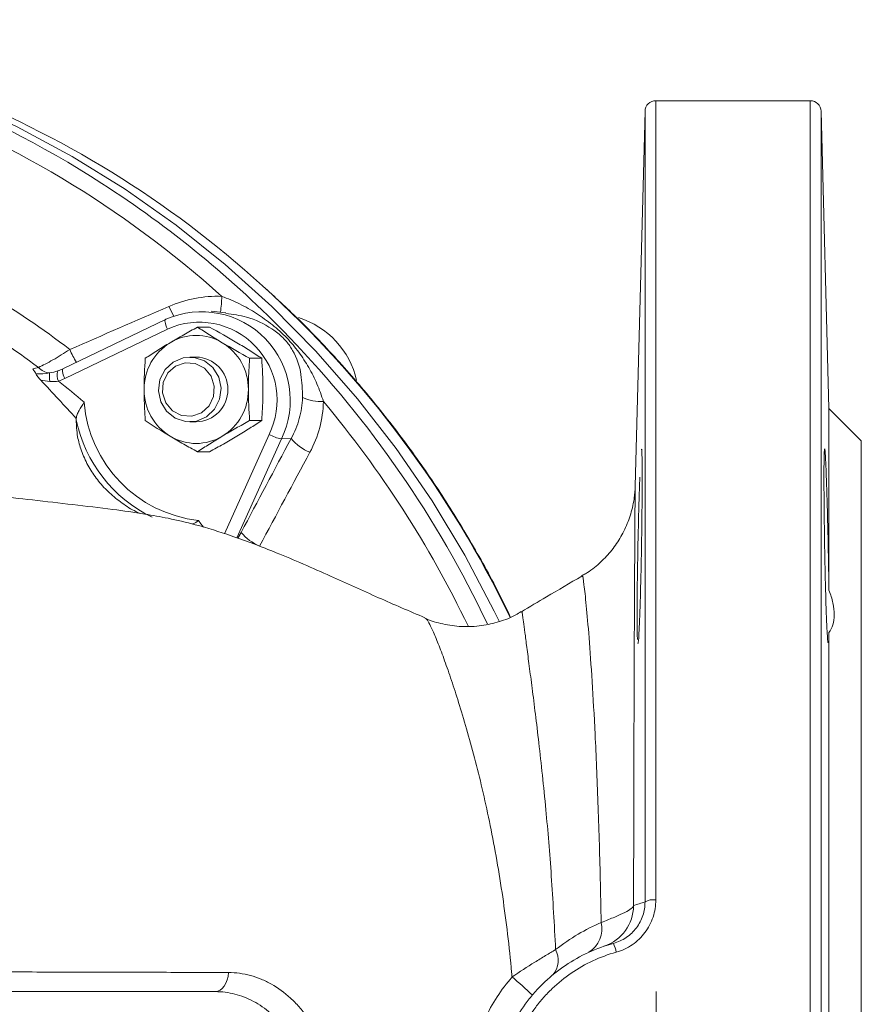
# Model space of a CAD drawing. Header units: millimetres. Extents: x 34 to 358, y 48 to 248.
# Tile 14 of 14: x 280 to 358, y 157 to 248. Entities that reach past the tile are written whole.
import ezdxf

# ---------------------------------------------------------------- set-up
doc = ezdxf.new("R2010")
doc.units = ezdxf.units.MM

# ---------------------------------------------------------------- blocks, each defined once
blk = doc.blocks.new('SW_CENTERMARKSYMBOL_1')
at = {"color": 0, "linetype": 'Continuous', "lineweight": 0}
for p, q in [((0, 5), (0, 10)), ((0, 0), (0, 2.5)), ((-5, 0), (-10, 0)), ((0, 0), (-2.5, 0)), ((0, 0), (0, -2.5)), ((0, 0), (2.5, 0)), ((5, 0), (10, 0)), ((0, -5), (0, -10))]:
    blk.add_line(p, q, dxfattribs=at)

msp = doc.modelspace()

# ---------------------------------------------------------------- linework, layer by layer
at = {"color": 7, "linetype": 'Continuous', "lineweight": 15}
for p, q in [((353.222, 240.608), (338.917, 240.608)), ((337.917, 239.634), (337.008, 204.907)), ((354.943, 212.108), (354.222, 239.634)), ((299.113, 220.968), (297.738, 221.108)), ((293.513, 220.361), (284.018, 215.777)), ((293.513, 220.361), (293.546, 220.367)), ((293.689, 219.461), (284.194, 214.877)), ((297.594, 219.642), (296.479, 219.642)), ((296.364, 216.869), (295.768, 216.869)), ((302.424, 216.756), (301.309, 216.756)), ((283.557, 215.593), (283.576, 215.6)), ((283.576, 215.6), (283.654, 215.627)), ((357.943, 209.108), (354.943, 212.108)), ((354.943, 195.285), (354.943, 212.108)), ((295.768, 210.869), (296.364, 210.869)), ((302.424, 210.982), (301.309, 210.982)), ((304.251, 209.284), (305.148, 209.326)), ((357.943, 87.108), (357.943, 209.108)), ((297.594, 208.095), (296.479, 208.095)), ((317.577, 192.664), (317.533, 192.697)), ((354.943, 104.861), (354.943, 191.355)), ((298.148, 158.108), (244.22, 158.108))]:
    msp.add_line(p, q, dxfattribs=at)
at = {"color": 8, "linetype": 'Continuous', "lineweight": 15}
for p, q in [((338.917, 240.608), (338.917, 166.606)), ((353.222, 55.608), (353.222, 240.608)), ((337.917, 166.411), (337.917, 239.634)), ((354.222, 239.634), (354.222, 56.582)), ((298.97, 200.513), (303.111, 209.706)), ((304.251, 209.284), (300.125, 200.122)), ((300.208, 200.091), (300.517, 200.624))]:
    msp.add_line(p, q, dxfattribs=at)
at = {"color": 7, "linetype": 'Continuous', "lineweight": 15, "flags": 128}
for points in [[(324.41, 192.409), (323.964, 193.331), (321.225, 198.535), (318.193, 203.562), (314.878, 208.395), (311.293, 213.015), (307.45, 217.408), (303.362, 221.557), (299.044, 225.448), (294.511, 229.068), (289.779, 232.403), (284.864, 235.442), (279.784, 238.174), (274.557, 240.59), (269.2, 242.681), (263.733, 244.44), (258.175, 245.861), (252.546, 246.938), (246.865, 247.668), (241.152, 248.048), (235.427, 248.078), (229.711, 247.756), (225.224, 247.255)], [(293.477, 215.705), (294.221, 216.406), (295.153, 216.801), (296.158, 216.842), (297.117, 216.524), (297.913, 215.887), (298.45, 215.006), (298.664, 213.988), (298.528, 212.955), (298.06, 212.033), (297.315, 211.332), (296.384, 210.937), (295.378, 210.896), (294.42, 211.214), (293.624, 211.851), (293.087, 212.732), (292.873, 213.75), (293.008, 214.783), (293.477, 215.705)], [(293.729, 215.399), (293.309, 214.526), (293.244, 213.553), (293.543, 212.628), (294.161, 211.892), (295.004, 211.457), (295.944, 211.389), (296.838, 211.699), (297.549, 212.339), (297.969, 213.212), (298.034, 214.185), (297.735, 215.11), (297.117, 215.846), (296.274, 216.281), (295.334, 216.349), (294.44, 216.039), (293.729, 215.399)], [(299.355, 159.878), (299.31, 159.522), (299.227, 159.186), (299.107, 158.88), (298.956, 158.615), (298.779, 158.399), (298.58, 158.239), (298.368, 158.141), (298.148, 158.108)]]:
    msp.add_lwpolyline(points, dxfattribs=at)
at = {"color": 8, "linetype": 'Continuous', "lineweight": 15, "flags": 128}
for points in [[(293.689, 219.461), (293.613, 219.64), (293.55, 219.813), (293.504, 219.972), (293.474, 220.11), (293.464, 220.222), (293.473, 220.305), (293.501, 220.353), (293.513, 220.361)], [(284.194, 214.877), (284.118, 215.057), (284.055, 215.229), (284.009, 215.388), (283.979, 215.526), (283.969, 215.639), (283.978, 215.721), (284.006, 215.77), (284.018, 215.777)], [(296.561, 201.727), (296.802, 201.425), (297.042, 201.122), (297.049, 201.113)]]:
    msp.add_lwpolyline(points, dxfattribs=at)
at = {"color": 7, "linetype": 'Continuous', "lineweight": 15}
for centre, radius, start, end in [((238.774, 153.391), 94.718, 47.72451, 89.86131), ((236.771, 154.262), 93.692, 57.12553, 104.97871), ((235.466, 152.339), 94.462, 47.95506, 70.30999), ((338.917, 239.608), 1, 90, 178.5), ((353.222, 239.608), 1, 1.5, 90), ((234.401, 151.847), 82.736, 52.59485, 65.67019), ((233.801, 151.732), 80.117, 53.23504, 65.03), ((296.861, 212.857), 8.209, 334.19528, 113.81877), ((296.641, 212.884), 7.209, 333.84051, 114.17355), ((303.509, 212.972), 7.895, 12.70643, 72.85989), ((296.364, 214.178), 4.691, 59.01576, 120.98424), ((296.567, 213.901), 5.033, 121.34542, 180.35973), ((296.16, 213.901), 5.033, 359.64027, 58.65458), ((296.294, 213.869), 3.001, 271.32426, 88.67574), ((282.884, 216.874), 1.483, 220.34511, 265.77735), ((286.203, 215.127), 3.439, 175.54265, 188.49177), ((284.564, 215.177), 1.091, 158.13195, 209.6775), ((232.773, 150.787), 81.62, 49.31456, 51.46949), ((296.567, 213.837), 5.033, 179.64027, 238.65458), ((296.16, 213.837), 5.033, 301.34542, 0.35973), ((297.941, 213.646), 11.998, 184.61804, 263.39602), ((307.876, 216.583), 3.844, 244.25776, 273.89803), ((297.9, 213.689), 12.928, 191.7683, 244.21053), ((305.182, 213.548), 4.365, 241.66781, 257.68729), ((296.364, 213.56), 4.691, 239.01576, 300.98424), ((308.595, 212.195), 4.485, 219.77404, 247.60386), ((303.993, 203.594), 4.573, 220.504, 247.38662), ((332.859, 166.106), 3.999, 288.68111, 359.49078), ((338.685, 165.131), 1.492, 81.0733, 120.9736), ((331.304, 163.956), 2.616, 302.77037, 12.27707), ((330.194, 160.58), 5.196, 13.13317, 22.60971), ((327.746, 161.032), 2.131, 320.16037, 27.17986), ((307.102, 136.816), 29.246, 45.81779, 50.75302)]:
    msp.add_arc(centre, radius, start, end, dxfattribs=at)
at = {"color": 8, "linetype": 'Continuous', "lineweight": 15}
for centre, radius, start, end in [((235.119, 151.317), 97.063, 43.98021, 57.25032), ((235.597, 149.584), 99.672, 25.6887, 47.84538), ((288.048, 222.687), 10.682, 351.02453, 358.93472), ((307.603, 227.719), 15.082, 204.1078, 207.85351), ((233.041, 149.378), 99.904, 25.35375, 43.95267), ((293.67, 221.406), 9.794, 203.06348, 210.88147), ((232.34, 149.196), 98.915, 25.62221, 39.97811)]:
    msp.add_arc(centre, radius, start, end, dxfattribs=at)
at = {"color": 7, "linetype": 'Continuous', "lineweight": 15}
for points, knots in [([(325.459, 192.791), (325.359, 193.01), (324.488, 194.926), (322.586, 198.404), (319.743, 203.196), (316.617, 207.799), (313.254, 212.219), (309.649, 216.429), (306.09, 220.19), (303.639, 222.432), (302.544, 223.433)], [0, 0, 0, 0, 0.018676, 0.162876, 0.30707, 0.451259, 0.59544, 0.739615, 0.883782, 1, 1, 1, 1]), ([(293.837, 221.558), (294.608, 221.893), (295.403, 222.139), (297.039, 222.455), (297.886, 222.522), (298.728, 222.488)], [0, 0, 0, 0, 0.5, 0.5, 1, 1, 1, 1]), ([(298.728, 222.488), (299.295, 222.292), (299.845, 222.056), (300.919, 221.521), (301.444, 221.222), (302.454, 220.574), (302.943, 220.224), (303.881, 219.47), (304.326, 219.068), (305.151, 218.215), (305.52, 217.773), (306.195, 216.856), (306.5, 216.386), (307.059, 215.409), (307.314, 214.902), (307.768, 213.853), (307.968, 213.312), (308.137, 212.748)], [0, 0, 0, 0, 0.125, 0.125, 0.25, 0.25, 0.375, 0.375, 0.5, 0.5, 0.625, 0.625, 0.75, 0.75, 0.875, 0.875, 1, 1, 1, 1]), ([(293.949, 218.199), (294.358, 218.444), (294.783, 218.691), (295.629, 219.173), (296.054, 219.409), (296.479, 219.642)], [0, 0, 0, 0, 0.5, 0.5, 1, 1, 1, 1]), ([(298.778, 218.199), (298.574, 218.322), (298.37, 218.445), (297.974, 218.688), (297.779, 218.809), (297.206, 219.169), (296.838, 219.407), (296.479, 219.642)], [0, 0, 0, 0, 0.25, 0.25, 0.5, 0.5, 1, 1, 1, 1]), ([(291.65, 216.756), (292.008, 216.991), (292.38, 217.231), (293.146, 217.712), (293.54, 217.955), (293.949, 218.199)], [0, 0, 0, 0, 0.5, 0.5, 1, 1, 1, 1]), ([(300.124, 218.199), (300.329, 218.077), (300.532, 217.954), (300.929, 217.71), (301.123, 217.589), (301.696, 217.229), (302.065, 216.991), (302.424, 216.756)], [0, 0, 0, 0, 0.25, 0.25, 0.5, 0.5, 1, 1, 1, 1]), ([(281.754, 215.914), (281.951, 216.001), (282.163, 216.104), (282.612, 216.336), (282.852, 216.467), (283.349, 216.751), (283.604, 216.902), (284.124, 217.223), (284.391, 217.393), (284.659, 217.569)], [0, 0, 0, 0, 0.25, 0.25, 0.5, 0.5, 0.75, 0.75, 1, 1, 1, 1]), ([(301.193, 213.869), (301.193, 214.114), (301.196, 214.36), (301.207, 214.847), (301.214, 215.089), (301.245, 215.81), (301.274, 216.285), (301.309, 216.756)], [0, 0, 0, 0, 0.25, 0.25, 0.5, 0.5, 1, 1, 1, 1]), ([(281.96, 214.738), (281.861, 214.844), (281.77, 214.948), (281.613, 215.145), (281.55, 215.237), (281.525, 215.3)], [0, 0, 0, 0, 0.5, 0.5, 1, 1, 1, 1]), ([(291.534, 213.869), (291.534, 213.624), (291.537, 213.378), (291.547, 212.891), (291.555, 212.649), (291.585, 211.928), (291.614, 211.453), (291.65, 210.982)], [0, 0, 0, 0, 0.25, 0.25, 0.5, 0.5, 1, 1, 1, 1]), ([(302.539, 213.869), (302.539, 213.624), (302.536, 213.378), (302.526, 212.891), (302.518, 212.649), (302.488, 211.928), (302.459, 211.453), (302.424, 210.982)], [0, 0, 0, 0, 0.25, 0.25, 0.5, 0.5, 1, 1, 1, 1]), ([(285.252, 211.189), (285.266, 211.306), (285.297, 211.424), (285.388, 211.668), (285.448, 211.794), (285.651, 212.17), (285.822, 212.43), (285.981, 212.68)], [0, 0, 0, 0, 0.25, 0.25, 0.5, 0.5, 1, 1, 1, 1]), ([(305.148, 209.326), (305.472, 209.911), (305.728, 210.533), (306.084, 211.802), (306.187, 212.453), (306.206, 213.12)], [0, 0, 0, 0, 0.5, 0.5, 1, 1, 1, 1]), ([(308.137, 212.748), (308.121, 211.925), (308.004, 211.122), (307.584, 209.549), (307.278, 208.777), (306.887, 208.048)], [0, 0, 0, 0, 0.5, 0.5, 1, 1, 1, 1]), ([(285.244, 211.052), (285.266, 210.539), (285.306, 209.625), (285.702, 208.179), (286.278, 206.88), (287.075, 205.639), (288.04, 204.525), (289.178, 203.543), (290.215, 202.831), (290.893, 202.508), (291.116, 202.402)], [0, 0, 0, 0, 0.166806, 0.297473, 0.432269, 0.557483, 0.686422, 0.810123, 0.937411, 1, 1, 1, 1]), ([(298.778, 209.539), (299.188, 209.783), (299.613, 210.031), (300.459, 210.512), (300.883, 210.749), (301.309, 210.982)], [0, 0, 0, 0, 0.5, 0.5, 1, 1, 1, 1]), ([(300.124, 209.539), (300.533, 209.783), (300.936, 210.031), (301.701, 210.512), (302.068, 210.749), (302.424, 210.982)], [0, 0, 0, 0, 0.5, 0.5, 1, 1, 1, 1]), ([(293.949, 209.539), (294.154, 209.416), (294.362, 209.293), (294.78, 209.05), (294.99, 208.929), (295.624, 208.569), (296.05, 208.331), (296.479, 208.095)], [0, 0, 0, 0, 0.25, 0.25, 0.5, 0.5, 1, 1, 1, 1]), ([(296.479, 208.095), (296.838, 208.331), (297.21, 208.571), (297.975, 209.052), (298.37, 209.295), (298.778, 209.539)], [0, 0, 0, 0, 0.5, 0.5, 1, 1, 1, 1]), ([(297.594, 208.095), (298.022, 208.331), (298.454, 208.571), (299.299, 209.052), (299.716, 209.295), (300.124, 209.539)], [0, 0, 0, 0, 0.5, 0.5, 1, 1, 1, 1]), ([(337.26, 190.375), (337.261, 190.375), (337.278, 190.206), (337.33, 190.8), (337.408, 192.198), (337.487, 194.528), (337.558, 197.372), (337.613, 200.452), (337.647, 203.402), (337.659, 205.917), (337.645, 207.622), (337.621, 208.427), (337.596, 208.296), (337.591, 208.265)], [0, 0, 0, 0, 0.000454, 0.107836, 0.215261, 0.32271, 0.430159, 0.537588, 0.644986, 0.752356, 0.85971, 0.967063, 1, 1, 1, 1]), ([(354.547, 208.345), (354.533, 208.269), (354.502, 208.112), (354.483, 206.636), (354.485, 204.396), (354.511, 201.569), (354.559, 198.498), (354.625, 195.529), (354.702, 192.976), (354.781, 191.209), (354.844, 190.347), (354.87, 190.462), (354.877, 190.493)], [0, 0, 0, 0, 0.100973, 0.208346, 0.315696, 0.423039, 0.530392, 0.637769, 0.745177, 0.852611, 0.960056, 1, 1, 1, 1]), ([(354.943, 195.285), (354.936, 195.967), (354.926, 196.678), (354.908, 197.787), (354.902, 198.167), (354.888, 198.924), (354.873, 199.68), (354.856, 200.433), (354.839, 201.184), (354.83, 201.558), (354.803, 202.648), (354.783, 203.34), (354.744, 204.653), (354.724, 205.246), (354.694, 206.045), (354.684, 206.297), (354.665, 206.758), (354.646, 207.178), (354.628, 207.516), (354.611, 207.812), (354.602, 207.938), (354.578, 208.244), (354.563, 208.356), (354.55, 208.371)], [0, 0, 0, 0, 0.125, 0.125, 0.1875, 0.1875, 0.25, 0.3125, 0.3125, 0.375, 0.375, 0.5, 0.5, 0.625, 0.625, 0.6875, 0.6875, 0.75, 0.8125, 0.8125, 0.875, 0.875, 1, 1, 1, 1]), ([(337.435, 205.762), (337.408, 204.979), (337.355, 203.411), (337.28, 200.411), (337.22, 197.35), (337.185, 194.485), (337.181, 192.247), (337.197, 190.939), (337.22, 190.764), (337.225, 190.724)], [0, 0, 0, 0, 0.158727, 0.317455, 0.476166, 0.634821, 0.793413, 0.95197, 1, 1, 1, 1]), ([(317.543, 192.721), (316.1, 193.34), (313.103, 194.626), (308.543, 196.723), (304.049, 198.68), (299.945, 200.244), (296.579, 201.296), (293.854, 201.939), (291.325, 202.393), (288.428, 202.8), (284.998, 203.201), (281.307, 203.627), (277.7, 204.024), (274.16, 204.359), (270.402, 204.619), (266.226, 204.773), (261.417, 204.792), (256.058, 204.648), (250.559, 204.349), (245.539, 203.967), (241.357, 203.582), (237.858, 203.223), (234.541, 202.846), (232.165, 202.568), (230.849, 202.386), (230.686, 202.364)], [0, 0, 0, 0, 0.0513568, 0.1066866, 0.1711819, 0.2250225, 0.2663927, 0.2971825, 0.3237873, 0.3605464, 0.4053725, 0.4487578, 0.4892855, 0.5280459, 0.5672164, 0.6135861, 0.6669391, 0.7275905, 0.791932, 0.848617, 0.8914472, 0.9261288, 0.9589497, 0.994916, 1, 1, 1, 1]), ([(336.992, 204.568), (336.986, 204.483), (336.97, 204.253), (336.898, 203.647), (336.71, 202.682), (336.311, 201.431), (335.626, 200.064), (334.75, 198.82), (333.678, 197.727), (332.768, 196.979), (332.173, 196.674), (332.05, 196.611)], [0, 0, 0, 0, 0.037367, 0.100745, 0.184693, 0.339525, 0.495189, 0.646884, 0.797823, 0.958244, 1, 1, 1, 1]), ([(337.008, 204.907), (337.006, 204.816), (337.003, 204.632), (336.996, 203.896), (336.988, 202.835), (336.979, 201.443), (336.968, 199.708), (336.957, 197.662), (336.945, 195.341), (336.933, 192.765), (336.921, 189.917), (336.909, 186.753), (336.897, 183.285), (336.886, 179.504), (336.876, 175.492), (336.868, 171.85), (336.862, 168.694), (336.859, 166.946), (336.857, 166.071)], [0, 0, 0, 0, 0.062493, 0.127749, 0.190055, 0.252802, 0.316913, 0.381475, 0.444197, 0.507299, 0.571545, 0.636163, 0.704989, 0.774242, 0.844816, 0.915836, 0.957872, 1, 1, 1, 1]), ([(296.561, 201.727), (296.558, 201.725), (296.402, 201.619), (296.22, 201.486), (296.025, 201.412), (296.005, 201.404)], [0, 0, 0, 0, 0.017987, 0.896483, 1, 1, 1, 1]), ([(332.06, 196.589), (330.97, 195.945), (329.106, 194.844), (327.239, 193.744), (326.465, 193.287)], [0, 0, 0, 0, 0.584905, 1, 1, 1, 1]), ([(354.943, 191.355), (355.103, 191.563), (355.227, 191.803), (355.398, 192.355), (355.443, 192.67), (355.443, 193.346), (355.4, 193.709), (355.228, 194.481), (355.103, 194.878), (354.943, 195.285)], [0, 0, 0, 0, 0.25, 0.25, 0.5, 0.5, 0.75, 0.75, 1, 1, 1, 1]), ([(326.457, 193.301), (326.294, 193.196), (325.665, 192.793), (324.431, 192.333), (322.742, 191.94), (320.966, 191.858), (319.232, 192.121), (318.105, 192.414), (317.6, 192.67), (317.584, 192.678)], [0, 0, 0, 0, 0.063084, 0.242671, 0.424248, 0.626216, 0.815795, 0.994247, 1, 1, 1, 1]), ([(333.86, 164.512), (334.093, 164.603), (334.314, 164.69), (334.731, 164.857), (334.926, 164.937), (335.471, 165.168), (335.782, 165.31), (336.296, 165.572), (336.492, 165.69), (336.764, 165.899), (336.841, 165.991), (336.857, 166.071)], [0, 0, 0, 0, 0.125, 0.125, 0.25, 0.25, 0.5, 0.5, 0.75, 0.75, 1, 1, 1, 1]), ([(334.991, 162.578), (335.417, 162.695), (335.812, 162.876), (336.539, 163.369), (336.853, 163.668), (337.378, 164.362), (337.578, 164.743), (337.782, 165.356), (337.833, 165.565), (337.901, 165.985), (337.918, 166.197), (337.917, 166.411)], [0, 0, 0, 0, 0.25, 0.25, 0.5, 0.5, 0.75, 0.75, 0.875, 0.875, 1, 1, 1, 1]), ([(338.917, 166.606), (338.917, 166.334), (338.895, 166.066), (338.81, 165.535), (338.746, 165.271), (338.49, 164.497), (338.24, 164.016), (337.584, 163.139), (337.192, 162.762), (336.282, 162.139), (335.788, 161.908), (335.254, 161.761)], [0, 0, 0, 0, 0.125, 0.125, 0.25, 0.25, 0.5, 0.5, 0.75, 0.75, 1, 1, 1, 1]), ([(334.991, 133.638), (334.197, 133.855), (333.432, 134.134), (331.957, 134.809), (331.248, 135.206), (330.227, 135.893), (329.896, 136.136), (329.26, 136.644), (328.954, 136.91), (328.069, 137.744), (327.525, 138.346), (326.779, 139.322), (326.542, 139.659), (326.102, 140.344), (325.896, 140.695), (325.324, 141.768), (325.001, 142.513), (324.607, 143.676), (324.49, 144.072), (324.292, 144.866), (324.209, 145.264), (324.011, 146.467), (323.944, 147.277), (323.942, 148.504), (323.959, 148.917), (324.026, 149.734), (324.075, 150.138), (324.273, 151.342), (324.469, 152.13), (324.861, 153.291), (325.008, 153.676), (325.333, 154.428), (325.51, 154.795), (326.082, 155.871), (326.519, 156.554), (327.261, 157.526), (327.523, 157.842), (328.071, 158.451), (328.356, 158.742), (329.242, 159.578), (329.874, 160.084), (331.224, 160.995), (331.945, 161.401), (333.429, 162.082), (334.197, 162.361), (334.991, 162.578)], [0, 0, 0, 0, 0.0625, 0.0625, 0.125, 0.125, 0.15625, 0.15625, 0.1875, 0.1875, 0.25, 0.25, 0.28125, 0.28125, 0.3125, 0.3125, 0.375, 0.375, 0.40625, 0.40625, 0.4375, 0.4375, 0.5, 0.5, 0.53125, 0.53125, 0.5625, 0.5625, 0.625, 0.625, 0.65625, 0.65625, 0.6875, 0.6875, 0.75, 0.75, 0.78125, 0.78125, 0.8125, 0.8125, 0.875, 0.875, 0.9375, 0.9375, 1, 1, 1, 1]), ([(335.254, 161.761), (334.509, 161.555), (333.788, 161.29), (332.397, 160.643), (331.722, 160.258), (330.461, 159.394), (329.87, 158.914), (329.044, 158.123), (328.778, 157.848), (328.267, 157.272), (328.023, 156.973), (327.333, 156.055), (326.927, 155.411), (326.395, 154.397), (326.231, 154.051), (325.93, 153.343), (325.793, 152.981), (325.43, 151.888), (325.249, 151.147), (325.065, 150.016), (325.019, 149.635), (324.958, 148.868), (324.942, 148.48), (324.943, 147.327), (325.006, 146.566), (325.19, 145.435), (325.266, 145.06), (325.45, 144.314), (325.558, 143.942), (325.923, 142.848), (326.223, 142.146), (326.754, 141.134), (326.945, 140.804), (327.355, 140.157), (327.574, 139.839), (328.269, 138.917), (328.776, 138.348), (329.877, 137.296), (330.472, 136.813), (331.745, 135.944), (332.409, 135.567), (333.791, 134.926), (334.509, 134.661), (335.254, 134.455)], [0, 0, 0, 0, 0.0625, 0.0625, 0.125, 0.125, 0.1875, 0.1875, 0.21875, 0.21875, 0.25, 0.25, 0.3125, 0.3125, 0.34375, 0.34375, 0.375, 0.375, 0.4375, 0.4375, 0.46875, 0.46875, 0.5, 0.5, 0.5625, 0.5625, 0.59375, 0.59375, 0.625, 0.625, 0.6875, 0.6875, 0.71875, 0.71875, 0.75, 0.75, 0.8125, 0.8125, 0.875, 0.875, 0.9375, 0.9375, 1, 1, 1, 1]), ([(325.605, 159.464), (326.312, 159.953), (327.015, 160.405), (328.044, 161.044), (328.382, 161.249), (329.03, 161.64), (329.343, 161.827), (329.642, 162.006)], [0, 0, 0, 0, 0.5, 0.5, 0.75, 0.75, 1, 1, 1, 1]), ([(299.355, 159.878), (300.043, 159.875), (300.718, 159.782), (301.714, 159.513), (302.043, 159.401), (302.696, 159.133), (303.017, 158.977), (303.951, 158.452), (304.54, 158.024), (305.369, 157.264), (305.638, 156.99), (306.146, 156.41), (306.388, 156.103), (306.617, 155.779)], [0, 0, 0, 0, 0.25, 0.25, 0.375, 0.375, 0.5, 0.5, 0.75, 0.75, 0.875, 0.875, 1, 1, 1, 1]), ([(304.591, 154.638), (304.388, 154.914), (304.173, 155.177), (303.721, 155.672), (303.482, 155.905), (302.745, 156.552), (302.222, 156.914), (301.393, 157.357), (301.107, 157.489), (300.529, 157.714), (300.237, 157.807), (299.354, 158.032), (298.756, 158.108), (298.148, 158.108)], [0, 0, 0, 0, 0.125, 0.125, 0.25, 0.25, 0.5, 0.5, 0.625, 0.625, 0.75, 0.75, 1, 1, 1, 1])]:
    msp.add_open_spline(points, degree=3, knots=knots, dxfattribs=at)
for points in [[(284.659, 217.569), (287.718, 218.902), (290.777, 220.231), (293.837, 221.558)], [(297.594, 219.642), (298.455, 219.17), (299.302, 218.691), (300.124, 218.199)], [(301.309, 216.756), (300.448, 217.228), (299.601, 217.707), (298.778, 218.199)], [(291.65, 216.756), (291.579, 215.811), (291.534, 214.853), (291.534, 213.869)], [(302.424, 216.756), (302.494, 215.811), (302.539, 214.853), (302.539, 213.869)], [(281.219, 215.771), (281.401, 215.82), (281.579, 215.868), (281.754, 215.914)], [(281.525, 215.3), (281.478, 215.418), (281.383, 215.577), (281.219, 215.771)], [(281.525, 215.3), (281.938, 215.307), (282.356, 215.331), (282.775, 215.395)], [(282.775, 215.395), (283.04, 215.432), (283.299, 215.496), (283.552, 215.583)], [(283.552, 215.583), (283.722, 215.641), (283.887, 215.709), (284.051, 215.783)], [(282.802, 214.62), (282.521, 214.642), (282.239, 214.684), (281.96, 214.738)], [(285.252, 211.189), (284.16, 212.371), (283.067, 213.554), (281.96, 214.738)], [(283.616, 214.637), (283.35, 214.602), (283.077, 214.598), (282.802, 214.62)], [(284.194, 214.877), (284.005, 214.786), (283.814, 214.705), (283.616, 214.637)], [(301.309, 210.982), (301.238, 211.927), (301.193, 212.885), (301.193, 213.869)], [(285.244, 211.052), (285.244, 211.099), (285.249, 211.143), (285.259, 211.186)], [(285.259, 211.186), (285.256, 211.187), (285.254, 211.188), (285.252, 211.189)], [(291.65, 210.982), (292.369, 210.51), (293.126, 210.031), (293.949, 209.539)], [(300.517, 200.624), (302.059, 203.528), (303.603, 206.428), (305.148, 209.326)], [(306.887, 208.048), (305.336, 205.159), (303.785, 202.268), (302.235, 199.373)], [(336.857, 166.071), (337.201, 166.196), (337.559, 166.309), (337.917, 166.411)], [(329.642, 162.006), (330.996, 163.067), (332.412, 163.884), (333.86, 164.512)], [(334.991, 162.578), (334.703, 162.499), (334.415, 162.411), (334.14, 162.318)], [(323.097, 155.591), (323.753, 156.999), (324.585, 158.292), (325.605, 159.464)]]:
    msp.add_open_spline(points, degree=3, dxfattribs=at)
at = {"color": 8, "linetype": 'Continuous', "lineweight": 15}
for points, knots in [([(306.206, 213.12), (306.184, 213.847), (306.134, 215.449), (305.592, 217.057), (304.885, 218.122), (304.301, 218.771), (303.822, 219.167), (302.704, 219.921), (301.285, 220.625), (299.755, 220.828), (299.103, 220.915)], [0, 0, 0, 0, 0.1836205, 0.4053321, 0.4917772, 0.5204745, 0.6179157, 0.6343814, 0.8443633, 1, 1, 1, 1]), ([(333.86, 164.512), (333.832, 165.871), (333.753, 169.739), (333.57, 175.715), (333.312, 181.854), (333.023, 186.96), (332.738, 190.991), (332.47, 194.032), (332.254, 195.92), (332.135, 196.715), (332.111, 196.539), (332.107, 196.504)], [0, 0, 0, 0, 0.075822, 0.215769, 0.355711, 0.4807567, 0.6057711, 0.72706, 0.8483138, 0.9698145, 1, 1, 1, 1]), ([(325.605, 159.464), (325.592, 159.607), (325.47, 160.948), (325.205, 163.457), (324.748, 166.919), (324.208, 170.281), (323.598, 173.504), (322.933, 176.559), (322.226, 179.442), (321.486, 182.15), (320.762, 184.584), (320.07, 186.731), (319.43, 188.592), (318.83, 190.184), (318.349, 191.37), (317.975, 192.157), (317.719, 192.593), (317.618, 192.644), (317.577, 192.664)], [0, 0, 0, 0, 0.008206, 0.076856, 0.146014, 0.216667, 0.28779, 0.35836, 0.429335, 0.501565, 0.574238, 0.641228, 0.708663, 0.777759, 0.847581, 0.904566, 0.962085, 1, 1, 1, 1]), ([(326.516, 193.2), (326.519, 193.234), (326.532, 193.384), (326.621, 192.657), (326.788, 191.409), (326.968, 190.022), (327.196, 188.296), (327.465, 186.222), (327.766, 183.843), (328.089, 181.151), (328.419, 178.187), (328.821, 174.156), (329.27, 168.855), (329.517, 164.307), (329.642, 162.006)], [0, 0, 0, 0, 0.0350485, 0.1557267, 0.2241859, 0.2926524, 0.363721, 0.4348004, 0.5079976, 0.5812013, 0.6566261, 0.7320513, 0.8644028, 1, 1, 1, 1]), ([(260.846, 159.692), (261.367, 159.697), (262.225, 159.704), (263.561, 159.814), (264.561, 159.649), (265.448, 159.687), (266.742, 159.729), (268.524, 159.821), (270.666, 159.877), (273.454, 159.917), (276.686, 159.931), (281.545, 159.929), (287.027, 159.909), (293.209, 159.899), (297.307, 159.885), (299.355, 159.878)], [0, 0, 0, 0, 0.042887, 0.07049, 0.09087, 0.113256, 0.136304, 0.176737, 0.227949, 0.28048, 0.373589, 0.467459, 0.658063, 0.82903, 1, 1, 1, 1])]:
    msp.add_open_spline(points, degree=3, knots=knots, dxfattribs=at)

# ---------------------------------------------------------------- block references
at = {"color": 7, "linetype": 'Continuous', "lineweight": 0}
msp.add_blockref('SW_CENTERMARKSYMBOL_1', (338.943, 148.108), dxfattribs=at)

doc.saveas('drawing.dxf')
